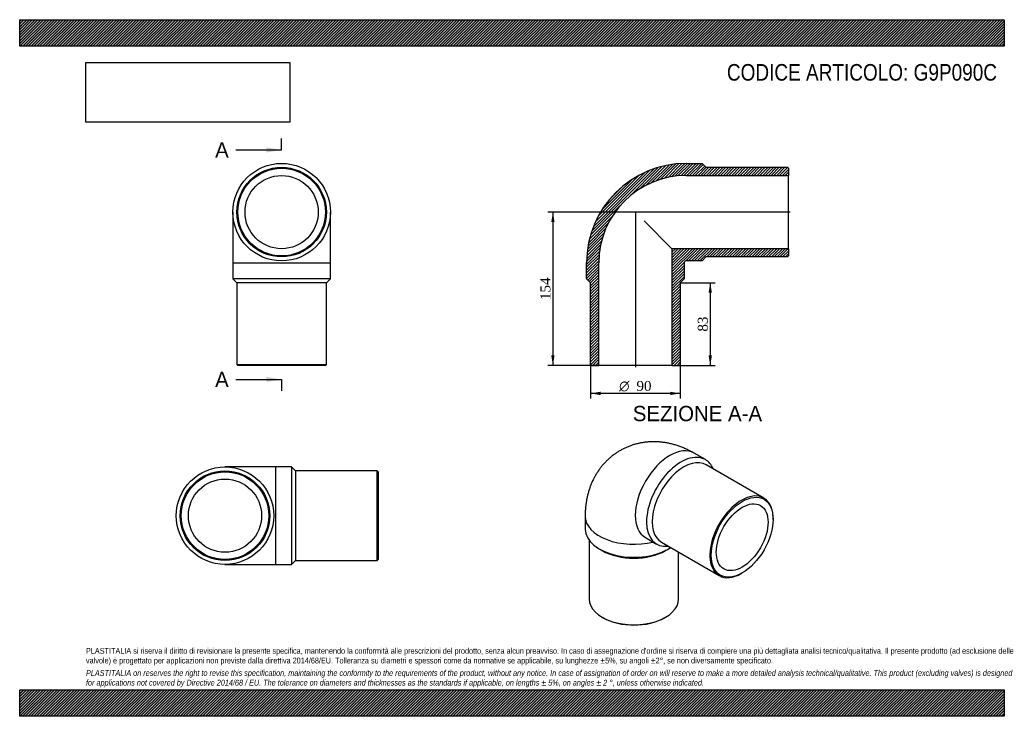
# Model space of a CAD drawing. Header units: millimetres. Extents: x 0 to 990, y 0 to 700.
import ezdxf
from ezdxf.enums import TextEntityAlignment as Align
from ezdxf.lldxf.tags import DXFTag

# ---------------------------------------------------------------- set-up
doc = ezdxf.new("R2010")
doc.units = ezdxf.units.MM
doc.header["$LTSCALE"] = 3.333333
for name, color, linetype in [('Default', 7, 'Continuous'), ('DV4_Default', 7, 'Continuous'), ('G9P090C', 7, 'Continuous')]:
    doc.layers.add(name, color=color, linetype=linetype)
doc.styles.add('SEACAD_Solid_Edge_ANSI', font='seans.ttf')
doc.styles.add('SEACAD_Solid_Edge_ANSI1_Symbols', font='semeca1.ttf')
doc.styles.add('SEACAD_Times_New_Roman', font='times.ttf')
tags = doc.linetypes.add('CENTER2', pattern=[28.575, 19.05, -3.175, 3.175, -3.175]).pattern_tags.tags
tags[10:11] = [DXFTag(74, 4), DXFTag(75, 0), DXFTag(340, '0'), DXFTag(46, 0.0), DXFTag(50, 0.0), DXFTag(44, 0.0), DXFTag(45, 0.0)]
tags[8:9] = [DXFTag(74, 4), DXFTag(75, 0), DXFTag(340, '0'), DXFTag(46, 0.0), DXFTag(50, 0.0), DXFTag(44, 0.0), DXFTag(45, 0.0)]
tags[6:7] = [DXFTag(74, 4), DXFTag(75, 0), DXFTag(340, '0'), DXFTag(46, 0.0), DXFTag(50, 0.0), DXFTag(44, 0.0), DXFTag(45, 0.0)]
tags[4:5] = [DXFTag(74, 4), DXFTag(75, 0), DXFTag(340, '0'), DXFTag(46, 0.0), DXFTag(50, 0.0), DXFTag(44, 0.0), DXFTag(45, 0.0)]
doc.dimstyles.new('ANSImm', dxfattribs={"dimtxt": 10, "dimasz": 10, "dimexe": 5, "dimexo": 0, "dimgap": 2.5, "dimtad": 1, "dimdsep": 46, "dimtxsty": 'SEACAD_Times_New_Roman', "dimblk1": '_SE_FILLED', "dimblk2": '_SE_FILLED', "dimsah": 1, "dimcen": 5, "dimazin": 0, "dimtfac": 0.85, "dimtdec": 3, "dimtofl": 0, "dimtmove": 0, "dimatfit": 3, "dimfxl": 1, "dimarcsym": 0})
picture_1 = doc.add_image_def('image1.jpg', size_in_pixel=(4302, 1260))

# ---------------------------------------------------------------- blocks, each defined once
blk = doc.blocks.new('SE')
at = {"layer": 'G9P090C', "color": 7, "linetype": 'Continuous'}
for p, q in [((214.34, 506.65), (214.34, 455.65)), ((312.34, 455.65), (312.34, 506.65)), ((214.34, 455.65), (312.34, 455.65)), ((214.34, 455.65), (214.34, 439.65)), ((312.34, 439.65), (312.34, 455.65)), ((312.34, 439.65), (214.34, 439.65)), ((214.34, 439.65), (218.34, 435.65)), ((308.34, 435.65), (218.34, 435.65)), ((218.34, 435.65), (218.34, 353.65)), ((308.34, 435.65), (312.34, 439.65)), ((308.34, 353.65), (308.34, 435.65)), ((218.34, 353.65), (308.34, 353.65)), ((218.34, 353.65), (219.34, 352.65)), ((307.34, 352.65), (219.34, 352.65)), ((307.34, 352.65), (308.34, 353.65))]:
    blk.add_line(p, q, dxfattribs=at)
for radius in [49, 45, 44, 36.8]:
    blk.add_circle((263.34, 506.65), radius, dxfattribs=at)
blk = doc.blocks.new('SE1')
at = {"layer": 'G9P090C', "color": 7, "linetype": 'Continuous'}
for p, q in [((689.43, 257.89), (678.12, 264.42)), ((748.25, 219.32), (690.26, 252.79)), ((568.56, 201.17), (568.56, 188.1)), ((757.56, 197.9), (757.56, 198.72)), ((629.12, 179.55), (640.43, 173.02)), ((572.56, 176.91), (572.56, 117.88)), ((645.26, 174.85), (703.25, 141.37)), ((582.91, 168.1), (585.74, 166.46)), ((649.38, 166.46), (652.21, 168.1)), ((662.56, 117.88), (662.56, 164.86)), ((725.75, 143.6), (726.45, 144.01)), ((585.74, 99.51), (586.45, 99.1)), ((648.67, 99.1), (649.38, 99.51))]:
    blk.add_line(p, q, dxfattribs=at)
for centre, major_axis, start_param, end_param in [((653.62, 221.99), (-24.5, -42.44), 3.141593, 6.283185), ((664.93, 215.45), (24.5, 42.44), 0, 3.548454), ((667.76, 213.82), (22.5, 38.97), 0, 3.141593), ((664.93, 215.45), (24.5, 42.44), 5.876324, 6.283185), ((725.75, 180.34), (-22.5, -38.97), 2.356194, 6.283185), ((617.56, 201.17), (-49, 0), 6.283172, 6.283185), ((617.56, 201.17), (-49, 0), 0, 1.973526), ((617.56, 188.1), (49, 0), 3.141593, 5.56642), ((617.56, 184.84), (45, 0), 3.926991, 5.497787), ((725.75, 180.34), (-22.5, -38.97), 0, 0.785398), ((617.56, 117.88), (-45, 0), 0, 3.141593), ((617.56, 117.07), (44, 0), 3.926991, 5.497787)]:
    blk.add_ellipse(centre, major_axis=major_axis, ratio=0.57735, start_param=start_param, end_param=end_param, dxfattribs=at)
for major_axis in [(22, 38.11), (18.4, 31.87)]:
    blk.add_ellipse((726.45, 179.94), major_axis=major_axis, ratio=0.57735, dxfattribs=at)
blk.add_open_spline([(678.12, 264.42), (677.28, 264.9), (675.46, 265.93), (672.18, 267.61), (668.51, 269.29), (664.77, 270.8), (661.02, 272.12), (657.26, 273.24), (653.5, 274.16), (649.75, 274.89), (646.01, 275.43), (642.3, 275.77), (638.62, 275.92), (634.97, 275.89), (631.37, 275.67), (627.81, 275.26), (624.31, 274.68), (620.86, 273.92), (617.49, 272.99), (614.18, 271.89), (610.95, 270.63), (607.81, 269.2), (604.76, 267.62), (601.8, 265.89), (598.94, 264.01), (596.19, 261.99), (593.55, 259.84), (591.02, 257.55), (588.61, 255.13), (586.33, 252.6), (584.17, 249.95), (582.13, 247.18), (580.23, 244.31), (578.47, 241.33), (576.84, 238.25), (575.35, 235.08), (573.99, 231.81), (572.79, 228.44), (571.72, 224.99), (570.81, 221.45), (570.04, 217.82), (569.43, 214.11), (568.98, 210.32), (568.68, 206.5), (568.57, 203.34), (568.56, 201.68), (568.56, 201.17)], degree=3, knots=[0, 0, 0, 0, 0.016639, 0.042757, 0.068788, 0.094579, 0.120087, 0.145287, 0.170163, 0.194715, 0.218946, 0.242872, 0.266508, 0.289876, 0.312996, 0.335892, 0.358584, 0.381094, 0.403442, 0.42565, 0.447734, 0.469716, 0.491612, 0.513442, 0.535223, 0.556967, 0.578694, 0.600423, 0.622173, 0.643965, 0.66582, 0.687759, 0.709806, 0.731985, 0.754321, 0.776838, 0.799563, 0.82252, 0.845732, 0.869221, 0.893003, 0.917087, 0.941476, 0.966164, 0.99113, 1, 1, 1, 1], dxfattribs=at)
blk = doc.blocks.new('SE2')
at = {"layer": 'G9P090C', "color": 7, "linetype": 'Continuous'}
for p, q in [((257.43, 250.6), (206.43, 250.6)), ((257.43, 152.6), (257.43, 250.6)), ((273.43, 250.6), (257.43, 250.6)), ((273.43, 250.6), (273.43, 152.6)), ((277.43, 246.6), (273.43, 250.6)), ((277.43, 246.6), (277.43, 156.6)), ((359.43, 246.6), (277.43, 246.6)), ((359.43, 156.6), (359.43, 246.6)), ((360.43, 245.6), (359.43, 246.6)), ((360.43, 245.6), (360.43, 157.6)), ((206.43, 152.6), (257.43, 152.6)), ((257.43, 152.6), (273.43, 152.6)), ((273.43, 152.6), (277.43, 156.6)), ((277.43, 156.6), (359.43, 156.6)), ((359.43, 156.6), (360.43, 157.6))]:
    blk.add_line(p, q, dxfattribs=at)
for radius in [49, 45, 44, 36.8]:
    blk.add_circle((206.43, 201.6), radius, dxfattribs=at)
blk = doc.blocks.new('SE4')
at = {"color": 7, "linetype": 'Continuous', "style": 'SEACAD_Solid_Edge_ANSI'}
blk.add_text('A', height=15.33, dxfattribs=at).set_placement((196.48, 576.77), align=Align.TOP_LEFT)
blk = doc.blocks.new('SE5')
at = {"color": 7, "linetype": 'Continuous', "style": 'SEACAD_Solid_Edge_ANSI'}
blk.add_text('A', height=15.33, dxfattribs=at).set_placement((196.48, 346.15), align=Align.TOP_LEFT)
blk = doc.blocks.new('SEANNOT_GROUP')
at = {"linetype": 'Continuous'}
blk.add_hatch(color=7, dxfattribs=at).paths.add_polyline_path([(248.01, 566.55), (263.34, 569.11), (248.01, 571.66)])
at = {"color": 7, "linetype": 'Continuous'}
blk.add_lwpolyline([(217.34, 569.11), (263.34, 569.11)], dxfattribs=at)
blk = doc.blocks.new('SEANNOT_GROUP1')
at = {"linetype": 'Continuous'}
blk.add_hatch(color=7, dxfattribs=at).paths.add_polyline_path([(248.01, 335.93), (263.34, 338.49), (248.01, 341.04)])
at = {"color": 7, "linetype": 'Continuous'}
blk.add_lwpolyline([(217.34, 338.49), (263.34, 338.49)], dxfattribs=at)
blk = doc.blocks.new('SE3')
at = {"layer": 'Default', "color": 7, "linetype": 'CENTER2'}
for p, q in [((263.34, 569.11), (263.34, 580.61)), ((263.34, 338.49), (263.34, 326.99))]:
    blk.add_line(p, q, dxfattribs=at)
at = {"layer": 'Default', "color": 7, "linetype": 'CENTER2', "const_width": 0.0001}
blk.add_lwpolyline([(263.34, 569.11), (263.34, 338.49)], dxfattribs=at)
at = {"layer": 'Default'}
for name in ['SE4', 'SEANNOT_GROUP', 'SE5', 'SEANNOT_GROUP1']:
    blk.add_blockref(name, (0, 0), dxfattribs=at)
blk = doc.blocks.new('SE6')
at = {"layer": 'G9P090C', "linetype": 'Continuous'}
h = blk.add_hatch(dxfattribs=at)
h.set_pattern_fill('LINE', scale=0.62992, angle=45, style=0)
edge = h.paths.add_edge_path()
edge.add_line((772.04, 551.65), (690.04, 551.65))
edge.add_line((690.04, 551.65), (686.04, 555.65))
edge.add_line((686.04, 555.65), (670.04, 555.65))
edge.add_arc((670.04, 455.65), 100, 90, 180)
edge.add_line((570.04, 455.65), (570.04, 439.65))
edge.add_line((570.04, 439.65), (574.04, 435.65))
edge.add_line((574.04, 435.65), (574.04, 353.65))
edge.add_line((574.04, 353.65), (575.04, 352.65))
edge.add_line((575.04, 352.65), (582.24, 352.65))
edge.add_line((582.24, 352.65), (582.24, 455.65))
edge.add_arc((670.04, 455.65), 87.8, 90, 180, ccw=False)
edge.add_line((670.04, 543.45), (773.04, 543.45))
edge.add_line((773.04, 543.45), (773.04, 550.65))
edge.add_line((773.04, 550.65), (772.04, 551.65))
h = blk.add_hatch(dxfattribs=at)
h.set_pattern_fill('LINE', scale=0.62992, angle=45, style=0)
edge = h.paths.add_edge_path()
edge.add_line((773.04, 462.65), (773.04, 469.85))
edge.add_line((773.04, 469.85), (655.84, 469.85))
edge.add_line((655.84, 469.85), (655.84, 352.65))
edge.add_line((655.84, 352.65), (663.04, 352.65))
edge.add_line((663.04, 352.65), (664.04, 353.65))
edge.add_line((664.04, 353.65), (664.04, 435.65))
edge.add_line((664.04, 435.65), (668.04, 439.65))
edge.add_line((668.04, 439.65), (668.04, 455.65))
edge.add_arc((670.04, 455.65), 2, 90, 180, ccw=False)
edge.add_line((670.04, 457.65), (686.04, 457.65))
edge.add_line((686.04, 457.65), (690.04, 461.65))
edge.add_line((690.04, 461.65), (772.04, 461.65))
edge.add_line((772.04, 461.65), (773.04, 462.65))
at = {"layer": 'DV4_Default', "color": 7, "linetype": 'CENTER2'}
for p, q in [((774.79, 506.65), (618.7, 506.65)), ((619.04, 507.01), (619.04, 350.9))]:
    blk.add_line(p, q, dxfattribs=at)
at = {"layer": 'G9P090C', "color": 7, "linetype": 'Continuous'}
for p, q in [((670.04, 555.65), (686.04, 555.65)), ((686.04, 555.65), (690.04, 551.65)), ((690.04, 551.65), (772.04, 551.65)), ((772.04, 551.65), (773.04, 550.65)), ((773.04, 550.65), (773.04, 543.45)), ((670.04, 543.45), (773.04, 543.45)), ((773.04, 469.85), (773.04, 543.45)), ((627.79, 497.9), (655.84, 469.85)), ((773.04, 469.85), (655.84, 469.85)), ((655.84, 469.85), (655.84, 352.65)), ((773.04, 469.85), (773.04, 462.65)), ((570.04, 439.65), (570.04, 455.65)), ((582.24, 352.65), (582.24, 455.65)), ((668.04, 455.65), (668.04, 439.65)), ((686.04, 457.65), (670.04, 457.65)), ((690.04, 461.65), (686.04, 457.65)), ((772.04, 461.65), (690.04, 461.65)), ((773.04, 462.65), (772.04, 461.65)), ((574.04, 435.65), (570.04, 439.65)), ((574.04, 353.65), (574.04, 435.65)), ((668.04, 439.65), (664.04, 435.65)), ((664.04, 435.65), (664.04, 353.65)), ((575.04, 352.65), (574.04, 353.65)), ((575.04, 352.65), (582.24, 352.65)), ((655.84, 352.65), (582.24, 352.65)), ((655.84, 352.65), (663.04, 352.65)), ((664.04, 353.65), (663.04, 352.65))]:
    blk.add_line(p, q, dxfattribs=at)
for radius in [100, 87.8, 2]:
    blk.add_arc((670.04, 455.65), radius, 90, 180, dxfattribs=at)
blk = doc.blocks.new('GDimGGroup')
at = {"layer": 'Default', "linetype": 'Continuous'}
for points in [[(584.04, 322.8), (584.04, 326.14), (574.04, 324.47)], [(654.04, 322.8), (664.04, 324.47), (654.04, 326.14)]]:
    blk.add_hatch(color=7, dxfattribs=at).paths.add_polyline_path(points)
at = {"layer": 'Default', "color": 7, "linetype": 'Continuous'}
for p, q in [((574.04, 353.65), (574.04, 319.47)), ((664.04, 353.65), (664.04, 319.47)), ((664.04, 324.47), (574.04, 324.47))]:
    blk.add_line(p, q, dxfattribs=at)
for s, style, p in [('O', 'SEACAD_Solid_Edge_ANSI1_Symbols', (602.76, 336.97)), ('90', 'SEACAD_Times_New_Roman', (620.16, 336.97))]:
    blk.add_text(s, height=10, dxfattribs=dict(at, style=style)).set_placement(p, align=Align.TOP_LEFT)
blk = doc.blocks.new('DMBLK209')
at = {"layer": 'Default', "linetype": 'Continuous'}
for points in [[(696, 425.65), (694.33, 435.65), (692.66, 425.65)], [(696, 362.65), (692.66, 362.65), (694.33, 352.65)]]:
    blk.add_hatch(color=7, dxfattribs=at).paths.add_polyline_path(points)
at = {"layer": 'Default', "color": 7, "linetype": 'Continuous'}
for p, q in [((664.04, 435.65), (699.33, 435.65)), ((694.33, 435.65), (694.33, 352.65)), ((655.84, 352.65), (699.33, 352.65))]:
    blk.add_line(p, q, dxfattribs=at)
at = {"layer": 'Default', "color": 7, "linetype": 'Continuous', "style": 'SEACAD_Times_New_Roman'}
blk.add_text('83', height=10, rotation=90, dxfattribs=at).set_placement((681.83, 386.56), align=Align.TOP_LEFT)
blk = doc.blocks.new('_SE_FILLED')
at = {"color": 0}
blk.add_line((0, 0), (-1, 0), dxfattribs=at)
blk.add_solid([(0, 0), (-1, -0.1665), (-1, 0.1665), (0, 0)], dxfattribs=at)
blk = doc.blocks.new('DMBLK210')
at = {"layer": 'Default', "linetype": 'Continuous'}
for points in [[(534.46, 496.65), (537.79, 496.65), (536.12, 506.65)], [(534.46, 362.65), (536.12, 352.65), (537.79, 362.65)]]:
    blk.add_hatch(color=7, dxfattribs=at).paths.add_polyline_path(points)
at = {"layer": 'Default', "color": 7, "linetype": 'Continuous'}
for p, q in [((619.04, 506.65), (531.12, 506.65)), ((536.12, 506.65), (536.12, 352.65)), ((582.24, 352.65), (531.12, 352.65))]:
    blk.add_line(p, q, dxfattribs=at)
at = {"layer": 'Default', "color": 7, "linetype": 'Continuous', "style": 'SEACAD_Times_New_Roman'}
blk.add_text('154', height=10, rotation=90, dxfattribs=at).set_placement((523.62, 418.27), align=Align.TOP_LEFT)

msp = doc.modelspace()

# ---------------------------------------------------------------- hatches: boundary and pattern name
at = {"layer": 'Default', "linetype": 'Continuous'}
h = msp.add_hatch(dxfattribs=at)
h.set_pattern_fill('LINE', scale=0.629921, angle=45, style=0)
h.paths.add_polyline_path([(990, 673.333), (990, 700), (0, 700), (0, 673.333)])
for points in [[(990, 673.333), (990, 700), (0, 700), (0, 673.333)], [(990, 0), (990, 26.667), (0, 26.667), (0, 0)]]:
    msp.add_hatch(color=7, dxfattribs=at).paths.add_polyline_path(points)
h = msp.add_hatch(dxfattribs=at)
h.set_pattern_fill('LINE', scale=0.62992, angle=45, style=0)
h.paths.add_polyline_path([(990, 0), (990, 26.667), (0, 26.667), (0, 0)])

# ---------------------------------------------------------------- linework, layer by layer
at = {"layer": 'Default', "color": 7, "linetype": 'Continuous'}
for p, q in [((0, 700), (990, 700)), ((0, 673.333), (0, 700)), ((990, 700), (990, 673.333)), ((990, 673.333), (0, 673.333)), ((0, 26.667), (990, 26.667)), ((0, 0), (0, 26.667)), ((990, 26.667), (990, 0)), ((990, 0), (0, 0))]:
    msp.add_line(p, q, dxfattribs=at)

# ---------------------------------------------------------------- block references
at = {"layer": 'Default'}
for name in ['SE3', 'SE', 'SE6', 'GDimGGroup', 'SE1', 'SE2']:
    msp.add_blockref(name, (0, 0), dxfattribs=at)

# ---------------------------------------------------------------- texts
at = {"layer": 'Default', "color": 7, "linetype": 'Continuous', "style": 'SEACAD_Solid_Edge_ANSI'}
msp.add_text('SEZIONE A-A', height=15.33333, dxfattribs=at).set_placement((616.507, 311.902), align=Align.TOP_LEFT)
at = {"layer": 'Default', "attachment_point": 1}
for s, insert, char_height, width in [('{\\fArial Narrow|b0||i0||c0|p34;\\C7;\\H16.66666667;\\W1.;CODICE ARTICOLO: G9P090C}', (711.08, 655.436), 16.66667, 280.65889), ("{\\fArial Narrow|b0||i0||c0|p34;\\C7;\\H5.833333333;\\W1.;PLASTITALIA si riserva il diritto di revisionare la presente specifica, mantenendo la conformità alle prescrizioni del prodotto, senza alcun preavviso. In caso di assegnazione d'ordine si riserva di compiere una più dettagliata analisi tecnico/qualitativa. Il presente prodotto (ad esclusione delle \\P}{\\fArial Narrow|b0||i0||c0|p34;\\C7;\\H5.833333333;\\W1.;valvole) è progettato per applicazioni non previste dalla direttiva 2014/68/EU. Tolleranza su diametri e spessori come da normative se applicabile, su lunghezze ±5%, su angoli ±2°, se non diversamente specificato.\\P}{\\fArial Narrow|b0||i0||c0|p34;\\C7;\\H1.666666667;\\W1.;   \\P}{\\fArial Narrow|b0||i1||c0|p34;\\C7;\\H5.833333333;\\W1.;PLASTITALIA on reserves the right to revise this specification, maintaining the conformity to the requirements of the product, without any notice. In case of assignation of order on will reserve to make a more detailed analysis technical/qualitative. This product (excluding valves) is designed \\P}{\\fArial Narrow|b0||i1||c0|p34;\\C7;\\H5.833333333;\\W1.;for applications not covered by Directive 2014/68 / EU. The tolerance on diameters and thicknesses as the standards if applicable, on lengths ± 5%, on angles ± 2 °, unless otherwise indicated.\\P}", (66.667, 68.675), 5.833333, 856.66667)]:
    msp.add_mtext(s, dxfattribs=dict(at, insert=insert, char_height=char_height, width=width))

# ---------------------------------------------------------------- dimensions: what is measured, and where the dimension line sits
at = {"layer": 'Default', "color": 7, "linetype": 'Continuous'}
for base, p1, p2, picture, middle in [((521.209, 367.232), (619.041, 506.647), (582.241, 352.647), 'DMBLK210', (536.124, 429.647)), ((694.331, 352.647), (664.041, 435.647), (655.841, 352.647), 'DMBLK209', (694.331, 394.147))]:
    dim = msp.add_linear_dim(base=base, p1=p1, p2=p2, angle=90, text='\\A1;<>', dimstyle='ANSImm', dxfattribs=at)
    dim.commit()
    dim.dimension.update_dxf_attribs({"geometry": picture, "text_midpoint": middle, "dimtype": 160})

# ---------------------------------------------------------------- pictures from other files: only their frames are drawn
image = msp.add_image(picture_1, insert=(66.667, 597.011), size_in_units=(204.857, 60))
image.dxf.flags = 7

doc.saveas('drawing.dxf')
